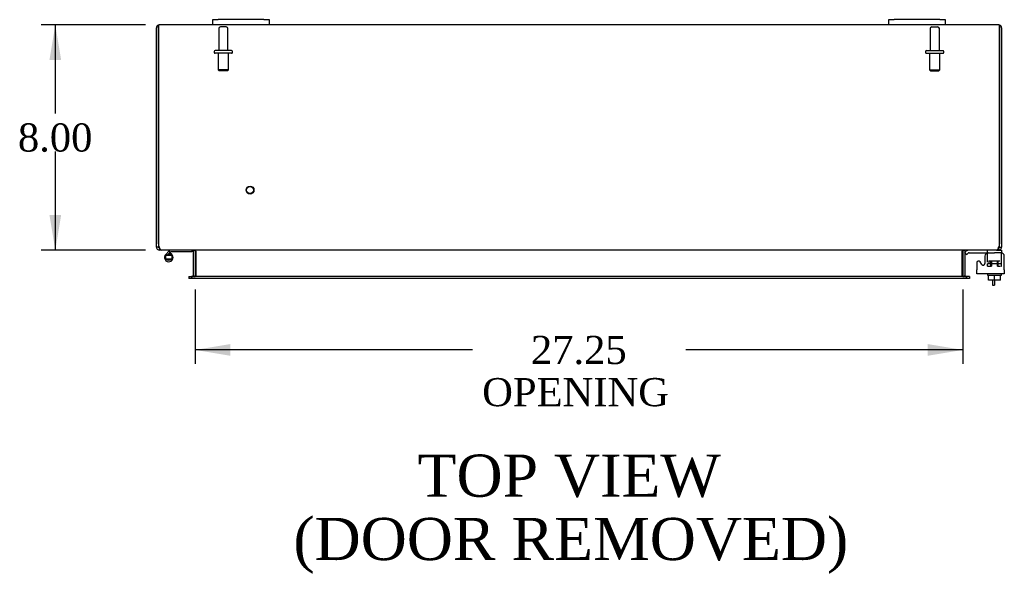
# Model space of a CAD drawing. Header units: inches. Extents: x 20 to 235, y 8 to 159.
# Tile 4 of 9: x 67 to 102, y 112 to 132. Entities that reach past the tile are written whole.
import ezdxf
from ezdxf.enums import TextEntityAlignment as Align

# ---------------------------------------------------------------- set-up
doc = ezdxf.new("R2010")
doc.units = ezdxf.units.IN
doc.header["$MEASUREMENT"] = 0
for name, color, linetype in [('COM40153-1', 7, 'CONTINUOUS'), ('COM42667', 7, 'CONTINUOUS'), ('COM42780', 7, 'CONTINUOUS'), ('COM48447', 7, 'CONTINUOUS'), ('DEFAULT', 7, 'CONTINUOUS'), ('FET07710', 7, 'CONTINUOUS'), ('HNG10620-38B', 7, 'CONTINUOUS'), ('HNG10620-38P', 7, 'CONTINUOUS'), ('SCC19011', 7, 'CONTINUOUS'), ('STD21878', 7, 'CONTINUOUS'), ('STD26094', 7, 'CONTINUOUS'), ('WAF25035', 7, 'CONTINUOUS')]:
    doc.layers.add(name, color=color, linetype=linetype)
doc.styles.add('SEACAD_TIMES_NEW_ROMAN', font='times.ttf')

# ---------------------------------------------------------------- blocks, each defined once
blk = doc.blocks.new('GDIMGGROUP18')
at = {"layer": 'DEFAULT', "linetype": 'Continuous'}
for points in [[(68.079, 130.469), (68.495, 130.469), (68.287, 131.719)], [(68.079, 124.969), (68.287, 123.719), (68.495, 124.969)]]:
    blk.add_hatch(color=136, dxfattribs=at).paths.add_polyline_path(points)
at = {"layer": 'DEFAULT', "color": 136, "linetype": 'Continuous'}
for p, q in [((71.484, 131.719), (67.787, 131.719)), ((68.287, 131.719), (68.287, 128.569)), ((68.287, 127.219), (68.287, 123.719)), ((71.484, 123.719), (67.787, 123.719))]:
    blk.add_line(p, q, dxfattribs=at)
at = {"layer": 'DEFAULT', "color": 136, "linetype": 'Continuous', "style": 'SEACAD_TIMES_NEW_ROMAN'}
blk.add_text('8.00', height=1, dxfattribs=at).set_placement((66.96, 128.219), align=Align.TOP_LEFT)
blk = doc.blocks.new('GDIMGGROUP19')
at = {"layer": 'DEFAULT', "linetype": 'Continuous'}
for points in [[(74.501, 119.963), (74.501, 120.379), (73.251, 120.171)], [(99.251, 119.963), (100.501, 120.171), (99.251, 120.379)]]:
    blk.add_hatch(color=136, dxfattribs=at).paths.add_polyline_path(points)
at = {"layer": 'DEFAULT', "color": 136, "linetype": 'Continuous'}
for p, q in [((73.251, 122.314), (73.251, 119.671)), ((100.501, 122.314), (100.501, 119.671)), ((83.09, 120.171), (73.251, 120.171)), ((100.501, 120.171), (90.662, 120.171))]:
    blk.add_line(p, q, dxfattribs=at)
at = {"layer": 'DEFAULT', "color": 136, "linetype": 'Continuous', "style": 'SEACAD_TIMES_NEW_ROMAN'}
for s, p in [('27.25', (85.17, 120.671)), ('OPENING ', (83.44, 119.171))]:
    blk.add_text(s, height=1, dxfattribs=at).set_placement(p, align=Align.TOP_LEFT)

msp = doc.modelspace()

# ---------------------------------------------------------------- linework, layer by layer
at = {"layer": 'COM40153-1', "color": 7}
for p, q in [((101.554, 122.647), (101.554, 122.469)), ((101.554, 122.469), (101.626, 122.469)), ((101.626, 122.647), (101.626, 122.469))]:
    msp.add_line(p, q, dxfattribs=at)
at = {"layer": 'COM42667', "color": 7}
for p, q in [((101.286, 123.499), (101.286, 123.239)), ((101.972, 123.016), (101.972, 123.499)), ((101.002, 123.272), (101.002, 123.016)), ((101.175, 123.207), (101.112, 123.304)), ((101.002, 122.873), (101.002, 123.016)), ((101.972, 122.873), (101.002, 122.873)), ((101.972, 123.016), (101.972, 122.873))]:
    msp.add_line(p, q, dxfattribs=at)
for centre, radius, start, end in [((101.411, 123.499), 0.125, 90, 180), ((101.847, 123.499), 0.125, 0, 90), ((101.062, 123.272), 0.06, 32.8455, 180), ((101.226, 123.239), 0.06, 212.8455, 0)]:
    msp.add_arc(centre, radius, start, end, dxfattribs=at)
at = {"layer": 'COM42780', "color": 7}
for p, q in [((100.573, 123.626), (100.623, 123.677)), ((100.573, 123.626), (100.64, 123.559)), ((100.64, 123.559), (100.691, 123.61)), ((100.724, 123.624), (101.623, 123.624)), ((100.758, 123.625), (100.758, 123.624)), ((100.758, 123.625), (100.818, 123.625)), ((100.818, 123.625), (100.818, 123.624)), ((100.818, 123.625), (100.846, 123.625)), ((100.846, 123.625), (100.846, 123.624)), ((100.846, 123.625), (101.008, 123.625)), ((100.959, 123.625), (100.959, 123.624)), ((101.008, 123.625), (101.008, 123.624)), ((101.373, 123.578), (101.373, 123.703)), ((101.873, 123.624), (101.623, 123.624)), ((101.769, 123.719), (101.873, 123.719)), ((101.873, 123.719), (101.873, 123.624)), ((101.873, 123.576), (101.873, 123.624)), ((101.873, 123.621), (101.873, 123.624)), ((101.873, 123.287), (101.873, 123.576)), ((101.373, 123.242), (101.873, 123.242)), ((101.373, 123.147), (101.373, 123.233)), ((101.373, 123.147), (101.516, 123.147)), ((101.428, 123.337), (101.818, 123.337)), ((101.428, 123.337), (101.428, 123.258)), ((101.498, 123.147), (101.498, 123.337)), ((101.516, 123.337), (101.516, 123.147)), ((101.729, 123.147), (101.729, 123.337)), ((101.729, 123.147), (101.83, 123.147)), ((101.748, 123.147), (101.748, 123.337)), ((101.818, 123.242), (101.818, 123.247)), ((101.844, 123.147), (101.873, 123.147)), ((101.873, 123.147), (101.873, 123.287))]:
    msp.add_line(p, q, dxfattribs=at)
for radius in [0.143, 0.048]:
    msp.add_arc((100.724, 123.576), radius, 90, 135, dxfattribs=at)
msp.add_ellipse((101.123, 122.618), major_axis=(0, 14.322), ratio=0.017455, start_param=-1.524085, end_param=-1.503851, dxfattribs=at)
msp.add_open_spline([(101.37, 123.616), (101.369, 123.617), (101.369, 123.619), (101.367, 123.622), (101.366, 123.624), (101.364, 123.624)], degree=3, knots=[0.6179659, 0.6179659, 0.6179659, 0.6179659, 0.75, 0.75, 1, 1, 1, 1], dxfattribs=at)
at = {"layer": 'COM48447', "color": 7}
for p, q in [((71.876, 123.945), (71.876, 131.611)), ((71.948, 131.611), (71.948, 131.712)), ((71.948, 131.712), (71.948, 131.611)), ((71.948, 131.611), (71.948, 123.945)), ((71.948, 123.945), (71.948, 131.611)), ((73.876, 131.719), (71.984, 131.719)), ((97.876, 131.719), (75.876, 131.719)), ((101.768, 131.719), (99.876, 131.719)), ((101.804, 131.611), (101.804, 131.712)), ((101.804, 131.712), (101.804, 131.611)), ((101.804, 123.945), (101.804, 131.611)), ((101.804, 131.611), (101.804, 123.945)), ((101.876, 131.611), (101.876, 123.945)), ((71.876, 123.827), (71.876, 123.945)), ((71.948, 123.827), (71.876, 123.827)), ((71.948, 123.945), (71.948, 123.827)), ((71.984, 123.791), (71.965, 123.796)), ((71.984, 123.791), (71.984, 123.719)), ((101.787, 123.796), (101.768, 123.791)), ((101.768, 123.791), (101.768, 123.719)), ((101.804, 123.827), (101.804, 123.945)), ((101.804, 123.827), (101.876, 123.827)), ((101.876, 123.945), (101.876, 123.827)), ((72.053, 123.719), (71.984, 123.719)), ((101.699, 123.719), (72.053, 123.719)), ((73.178, 123.693), (73.24, 123.711)), ((73.179, 123.683), (73.179, 122.814)), ((73.251, 123.683), (73.251, 122.814)), ((73.276, 123.683), (73.276, 123.693)), ((73.276, 123.683), (73.276, 122.814)), ((100.476, 123.693), (100.476, 123.683)), ((100.476, 122.814), (100.476, 123.683)), ((100.501, 123.683), (100.501, 122.814)), ((100.574, 123.693), (100.512, 123.711)), ((100.573, 123.683), (100.573, 122.814)), ((101.699, 123.719), (101.768, 123.719)), ((73.021, 122.778), (73.021, 122.706)), ((73.021, 122.778), (73.092, 122.778)), ((73.092, 122.706), (73.021, 122.706)), ((73.092, 122.778), (73.116, 122.778)), ((73.116, 122.706), (73.092, 122.706)), ((73.156, 122.778), (73.116, 122.778)), ((73.116, 122.778), (73.116, 122.706)), ((73.156, 122.706), (73.116, 122.706)), ((100.596, 122.778), (73.156, 122.778)), ((100.596, 122.706), (73.156, 122.706)), ((73.177, 122.801), (73.227, 122.783)), ((73.276, 122.801), (73.276, 122.814)), ((100.476, 122.814), (100.476, 122.801)), ((100.575, 122.801), (100.524, 122.783)), ((100.636, 122.778), (100.596, 122.778)), ((100.636, 122.706), (100.596, 122.706)), ((100.66, 122.778), (100.636, 122.778)), ((100.636, 122.706), (100.636, 122.778)), ((100.66, 122.706), (100.636, 122.706)), ((100.731, 122.778), (100.66, 122.778)), ((100.731, 122.706), (100.66, 122.706)), ((100.731, 122.778), (100.731, 122.706))]:
    msp.add_line(p, q, dxfattribs=at)
for centre, radius, start, end in [((71.984, 131.611), 0.108, 109.4712, 180), ((71.984, 131.611), 0.108, 90, 109.4712), ((101.768, 131.611), 0.108, 70.5288, 90), ((101.768, 131.611), 0.108, 0, 70.5288), ((71.984, 123.827), 0.108, 180, 237.3569), ((71.984, 123.827), 0.109, 237.4482, 269.9087), ((72.198, 123.945), 0.25, 180, 208.1546), ((71.984, 123.827), 0.036, 180, 237.3569), ((72.192, 123.872), 0.219, 191.9896, 218.4732), ((72.057, 123.766), 0.0479, 219.7973, 265.1422), ((101.695, 123.766), 0.0479, 274.8578, 320.2027), ((101.768, 123.827), 0.109, 270.0913, 302.5518), ((101.554, 123.945), 0.25, 331.8454, 0), ((101.768, 123.827), 0.036, 302.6431, 360), ((101.768, 123.827), 0.108, 302.6431, 360), ((73.143, 123.683), 0.036, 16.2206, 89.9999), ((73.143, 123.683), 0.036, 0, 16.2205), ((73.194, 123.577), 0.142, 54.6893, 86.6558), ((73.143, 123.683), 0.108, 0, 16.2205), ((100.558, 123.577), 0.142, 93.3442, 125.3107), ((100.609, 123.683), 0.108, 163.7795, 180), ((100.609, 123.683), 0.036, 163.7795, 180), ((100.609, 123.683), 0.036, 90.0001, 163.7794), ((73.143, 122.814), 0.036, 270.0001, 340.2178), ((73.143, 122.814), 0.036, 340.2179, 0), ((73.184, 122.966), 0.189, 272.2399, 299.1867), ((73.143, 122.814), 0.108, 346.9826, 0), ((100.568, 122.966), 0.189, 240.8133, 267.76), ((100.568, 122.966), 0.189, 240.8133, 250.4966), ((100.609, 122.814), 0.108, 180, 193.0174), ((100.609, 122.814), 0.036, 180, 199.7821), ((100.609, 122.814), 0.036, 199.7822, 269.9999)]:
    msp.add_arc(centre, radius, start, end, dxfattribs=at)
for centre, start_param, end_param in [((71.984, 131.611), 3.141593, 3.48143), ((101.768, 131.611), 2.801756, 3.141593)]:
    msp.add_ellipse(centre, major_axis=(0, -0.108), ratio=0.997813, start_param=start_param, end_param=end_param, dxfattribs=at)
msp.add_open_spline([(101.731, 123.736), (101.733, 123.737), (101.735, 123.739), (101.738, 123.743), (101.741, 123.747), (101.744, 123.751), (101.747, 123.756), (101.749, 123.761), (101.752, 123.767), (101.756, 123.774), (101.76, 123.785), (101.765, 123.796), (101.768, 123.807), (101.771, 123.817), (101.773, 123.823), (101.774, 123.827)], degree=3, knots=[0, 0, 0, 0, 0.058508, 0.117588, 0.177234, 0.23744, 0.298196, 0.359495, 0.421327, 0.483683, 0.609872, 0.738031, 0.824554, 0.911887, 1, 1, 1, 1], dxfattribs=at)
at = {"layer": 'FET07710', "color": 7}
for p, q in [((73.876, 131.906), (74.063, 131.906)), ((73.876, 131.719), (73.876, 131.906)), ((75.688, 131.906), (74.063, 131.906)), ((75.688, 131.906), (75.876, 131.906)), ((75.876, 131.906), (75.876, 131.719)), ((97.876, 131.906), (98.063, 131.906)), ((97.876, 131.719), (97.876, 131.906)), ((99.688, 131.906), (98.063, 131.906)), ((99.688, 131.906), (99.876, 131.906)), ((99.876, 131.906), (99.876, 131.719)), ((74.063, 131.719), (73.876, 131.719)), ((75.688, 131.719), (74.063, 131.719)), ((75.876, 131.719), (75.688, 131.719)), ((98.063, 131.719), (97.876, 131.719)), ((99.688, 131.719), (98.063, 131.719)), ((99.876, 131.719), (99.688, 131.719))]:
    msp.add_line(p, q, dxfattribs=at)
at = {"layer": 'HNG10620-38B', "color": 7}
for p, q in [((72.315, 123.675), (72.206, 123.566)), ((72.357, 123.632), (72.272, 123.547)), ((72.333, 123.693), (72.315, 123.675)), ((72.315, 123.675), (72.357, 123.632)), ((72.36, 123.604), (72.343, 123.547)), ((72.375, 123.65), (72.357, 123.632)), ((73.131, 123.659), (72.396, 123.659)), ((73.131, 123.719), (73.131, 123.659))]:
    msp.add_line(p, q, dxfattribs=at)
for centre, radius, start, end in [((72.315, 123.457), 0.154, 135, 72.8181), ((72.396, 123.63), 0.089, 90, 135), ((72.396, 123.63), 0.029, 90, 135)]:
    msp.add_arc(centre, radius, start, end, dxfattribs=at)
at = {"layer": 'HNG10620-38P', "color": 7}
for p, q in [((72.2, 123.522), (72.2, 123.392)), ((72.43, 123.522), (72.2, 123.522)), ((72.43, 123.392), (72.2, 123.392)), ((72.43, 123.392), (72.43, 123.522))]:
    msp.add_line(p, q, dxfattribs=at)
for centre, start, end in [((72.319, 123.289), 90.9722, 117.1004), ((72.319, 123.626), 242.9006, 269.0262), ((72.311, 123.289), 62.9012, 89.0261), ((72.311, 123.626), 270.9722, 297.1006)]:
    msp.add_arc(centre, 0.262, start, end, dxfattribs=at)
at = {"layer": 'SCC19011', "color": 7}
for p, q in [((101.408, 122.647), (101.408, 122.828)), ((101.623, 122.647), (101.623, 122.828)), ((101.838, 122.647), (101.838, 122.828)), ((101.623, 122.647), (101.408, 122.647)), ((101.838, 122.647), (101.623, 122.647))]:
    msp.add_line(p, q, dxfattribs=at)
at = {"layer": 'STD21878', "color": 7}
for radius in [0.141, 0.125]:
    msp.add_circle((75.198, 125.851), radius, dxfattribs=at)
at = {"layer": 'STD26094', "color": 7}
for p, q in [((74.086, 131.587), (74.086, 130.81)), ((74.356, 131.647), (74.146, 131.647)), ((74.416, 130.81), (74.416, 131.587)), ((99.336, 131.587), (99.336, 130.81)), ((99.396, 131.647), (99.606, 131.647)), ((99.666, 130.81), (99.666, 131.587)), ((73.926, 130.78), (73.926, 130.74)), ((74.546, 130.81), (73.956, 130.81)), ((74.546, 130.71), (73.956, 130.71)), ((74.063, 130.71), (74.063, 130.122)), ((74.438, 130.122), (74.438, 130.71)), ((74.576, 130.74), (74.576, 130.78)), ((99.176, 130.78), (99.176, 130.74)), ((99.206, 130.81), (99.796, 130.81)), ((99.206, 130.71), (99.796, 130.71)), ((99.313, 130.71), (99.313, 130.122)), ((99.688, 130.122), (99.688, 130.71)), ((99.826, 130.74), (99.826, 130.78)), ((74.438, 130.122), (74.063, 130.122)), ((74.063, 130.122), (74.101, 130.085)), ((74.401, 130.085), (74.101, 130.085)), ((74.401, 130.085), (74.438, 130.122)), ((99.313, 130.122), (99.688, 130.122)), ((99.313, 130.122), (99.351, 130.085)), ((99.351, 130.085), (99.651, 130.085)), ((99.651, 130.085), (99.688, 130.122))]:
    msp.add_line(p, q, dxfattribs=at)
for centre, radius, start, end in [((74.146, 131.587), 0.06, 90, 180), ((74.356, 131.587), 0.06, 0, 90), ((99.396, 131.587), 0.06, 90, 180), ((99.606, 131.587), 0.06, 0, 90), ((73.956, 130.78), 0.03, 90, 180), ((73.956, 130.74), 0.03, 180, 270), ((74.546, 130.78), 0.03, 0, 90), ((74.546, 130.74), 0.03, 270, 0), ((99.206, 130.78), 0.03, 90, 180), ((99.206, 130.74), 0.03, 180, 270), ((99.796, 130.78), 0.03, 0, 90), ((99.796, 130.74), 0.03, 270, 0)]:
    msp.add_arc(centre, radius, start, end, dxfattribs=at)
at = {"layer": 'WAF25035', "color": 7}
for p, q in [((101.373, 122.873), (101.373, 122.828)), ((101.373, 122.828), (101.873, 122.828)), ((101.873, 122.828), (101.873, 122.873))]:
    msp.add_line(p, q, dxfattribs=at)

# ---------------------------------------------------------------- block references
at = {"layer": 'DEFAULT', "color": 7}
for name in ['GDIMGGROUP18', 'GDIMGGROUP19']:
    msp.add_blockref(name, (0, 0), dxfattribs=at)

# ---------------------------------------------------------------- texts
at = {"layer": 'DEFAULT', "color": 7, "style": 'SEACAD_TIMES_NEW_ROMAN'}
for s, p in [('TOP VIEW', (81.144, 116.454)), ('(DOOR REMOVED)', (76.737, 114.204))]:
    msp.add_text(s, height=1.5, dxfattribs=at).set_placement(p, align=Align.TOP_LEFT)

doc.saveas('drawing.dxf')
